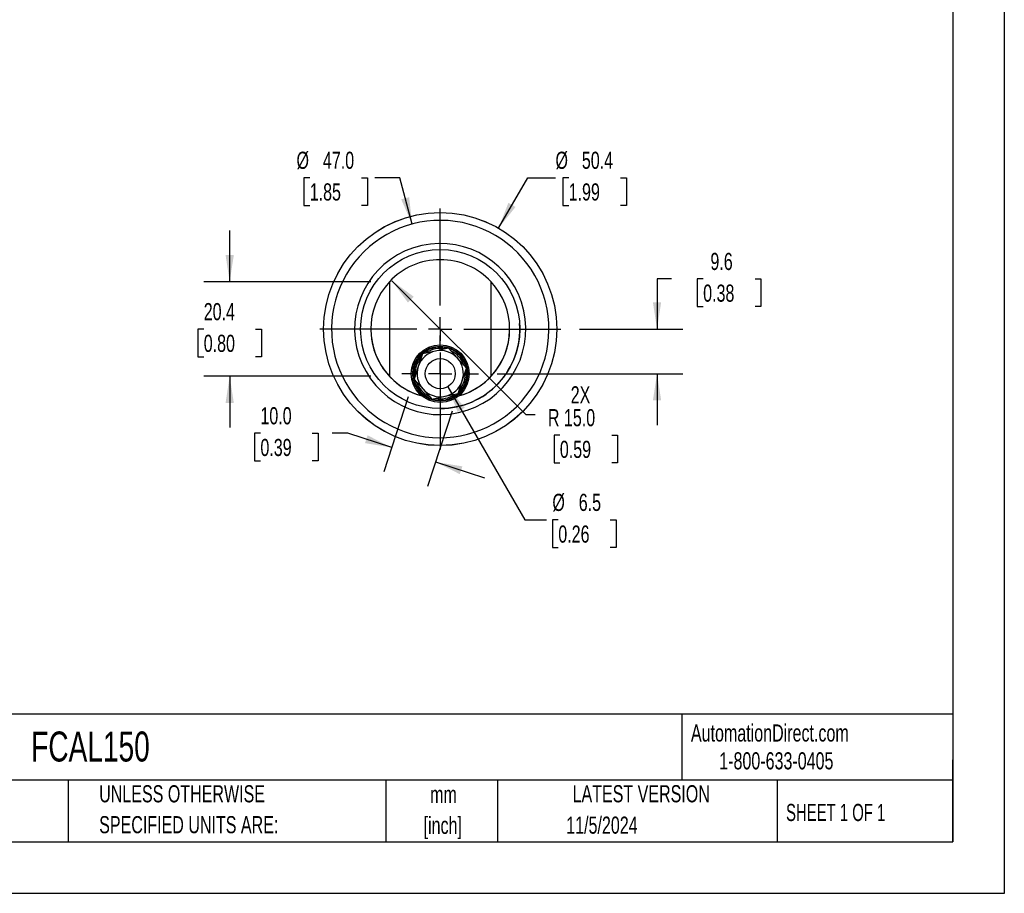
# Model space of a CAD drawing. Header units: millimetres. Extents: x 0 to 489, y 0 to 378.
# Tile 4 of 5: x 276 to 489, y 0 to 189. Entities that reach past the tile are written whole.
import ezdxf

# ---------------------------------------------------------------- set-up
doc = ezdxf.new("R2010")
doc.units = ezdxf.units.MM
doc.header["$LTSCALE"] = 1.75
doc.linetypes.add('CENTERX2', pattern=[20.32, 12.7, -2.54, 2.54, -2.54])
doc.layers.add('CENTER', color=40, linetype='CENTERX2')
doc.layers.add('DIMENSIONS', color=140, linetype='Continuous', lineweight=25)
doc.layers.add('TEXT', color=140, linetype='Continuous', lineweight=25)
doc.styles.add('SLDTEXTSTYLE0', font='TXT', dxfattribs={"width": 0.7})
doc.styles.add('SLDTEXTSTYLE1', font='TXT', dxfattribs={"width": 0.65})
doc.dimstyles.new('SLDDIMSTYLE2', dxfattribs={"dimtxt": 3.776514, "dimasz": 5.7785, "dimexe": 0, "dimexo": 0.0625, "dimgap": 0.944128, "dimtad": 0, "dimtih": 1, "dimtoh": 1, "dimdec": 1, "dimrnd": 1e-09, "dimzin": 4, "dimdsep": 46, "dimtxsty": 'SLDTEXTSTYLE0', "dimsah": 1, "dimcen": 0.09, "dimadec": 0, "dimazin": 1, "dimtfac": 1, "dimtdec": 1, "dimtmove": 0, "dimatfit": 0, "dimfxl": 0, "dimfrac": 2, "dimtolj": 1, "dimtzin": 12, "dimarcsym": 0})
doc.dimstyles.new('SLDDIMSTYLE4', dxfattribs={"dimtxt": 3.776514, "dimasz": 5.7785, "dimexe": 0, "dimexo": 0.0625, "dimgap": 0.944128, "dimtad": 0, "dimtih": 1, "dimtoh": 1, "dimdec": 1, "dimrnd": 1e-09, "dimzin": 12, "dimdsep": 46, "dimtxsty": 'SLDTEXTSTYLE0', "dimsah": 1, "dimcen": 0.09, "dimadec": 0, "dimazin": 3, "dimtfac": 1, "dimtdec": 1, "dimtmove": 0, "dimatfit": 0, "dimfxl": 0, "dimfrac": 2, "dimtolj": 1, "dimtzin": 12, "dimarcsym": 0})
doc.dimstyles.new('SLDDIMSTYLE5', dxfattribs={"dimtxt": 3.776514, "dimasz": 5.7785, "dimexe": 0, "dimexo": 0.0625, "dimgap": 0.944128, "dimtad": 0, "dimtih": 1, "dimtoh": 1, "dimdec": 1, "dimrnd": 1e-09, "dimzin": 12, "dimdsep": 46, "dimtxsty": 'SLDTEXTSTYLE0', "dimsah": 1, "dimcen": 0, "dimadec": 0, "dimazin": 3, "dimtfac": 1, "dimtdec": 1, "dimtofl": 0, "dimtmove": 0, "dimatfit": 3, "dimfxl": 0, "dimfrac": 2, "dimtolj": 1, "dimtzin": 12, "dimarcsym": 0})
doc.dimstyles.new('SLDDIMSTYLE6', dxfattribs={"dimtxt": 3.776514, "dimasz": 5.7785, "dimexe": 0, "dimexo": 0.0625, "dimgap": 0.944128, "dimtad": 0, "dimtih": 1, "dimtoh": 1, "dimdec": 1, "dimrnd": 1e-09, "dimzin": 4, "dimdsep": 46, "dimtxsty": 'SLDTEXTSTYLE0', "dimsah": 1, "dimcen": 0, "dimadec": 0, "dimazin": 1, "dimtfac": 1, "dimtdec": 1, "dimtofl": 0, "dimtmove": 0, "dimatfit": 3, "dimfxl": 0, "dimfrac": 2, "dimtolj": 1, "dimtzin": 12, "dimarcsym": 0})
doc.dimstyles.new('SLDDIMSTYLE7', dxfattribs={"dimtxt": 3.776514, "dimasz": 5.7785, "dimexe": 0, "dimexo": 0.0625, "dimgap": 0.944128, "dimtad": 0, "dimtih": 1, "dimtoh": 1, "dimdec": 1, "dimrnd": 1e-09, "dimzin": 4, "dimdsep": 46, "dimtxsty": 'SLDTEXTSTYLE0', "dimsah": 1, "dimcen": 0, "dimadec": 0, "dimazin": 1, "dimtfac": 1, "dimtdec": 1, "dimtofl": 0, "dimtmove": 0, "dimatfit": 3, "dimfxl": 0, "dimfrac": 2, "dimtolj": 1, "dimtzin": 12, "dimarcsym": 0})

# ---------------------------------------------------------------- blocks, each defined once
blk = doc.blocks.new('SW_NOTE_0_1')
at = {"layer": 'TEXT', "color": 0, "linetype": 'CENTERX2', "lineweight": 18, "char_height": 3.704, "attachment_point": 2, "style": 'SLDTEXTSTYLE0'}
for s, insert in [('mm', (4.98, 4.77)), ('[inch]', (4.83, -1.91))]:
    blk.add_mtext(s, dxfattribs=dict(at, insert=insert))
blk = doc.blocks.new('SW_NOTE_0_2')
at = {"layer": 'TEXT', "color": 0, "linetype": 'CENTERX2', "lineweight": 18, "char_height": 3.7042, "attachment_point": 1, "style": 'SLDTEXTSTYLE0'}
for s, insert in [('UNLESS OTHERWISE', (0, 4.77)), ('SPECIFIED UNITS ARE:', (0, -1.91))]:
    blk.add_mtext(s, dxfattribs=dict(at, insert=insert))
blk = doc.blocks.new('_D_9')
at = {"layer": 'DIMENSIONS'}
for p, q in [((379.64, 143.86), (385.93, 154.75)), ((385.93, 154.75), (391.94, 154.75)), ((394.79, 154.75), (393.52, 154.75)), ((393.52, 154.75), (393.52, 148.75)), ((406.01, 154.75), (407.28, 154.75)), ((407.28, 154.75), (407.28, 148.75)), ((393.52, 148.75), (394.79, 148.75)), ((407.28, 148.75), (406.01, 148.75))]:
    blk.add_line(p, q, dxfattribs=at)
blk.add_solid([(379.64, 143.86), (383.3, 148.42), (381.76, 149.31)], dxfattribs=at)
at = {"layer": 'DIMENSIONS', "char_height": 3.704, "attachment_point": 1, "style": 'SLDTEXTSTYLE0'}
for s, insert in [('%%c', (391.94, 160.37)), ('50.4', (397.64, 160.37)), ('1.99', (394.79, 153.52))]:
    blk.add_mtext(s, dxfattribs=dict(at, insert=insert))
blk = doc.blocks.new('_D_10')
at = {"layer": 'DIMENSIONS'}
for p, q in [((417.05, 132.87), (413.89, 132.87)), ((413.89, 132.87), (413.89, 122.02)), ((423.86, 132.87), (422.59, 132.87)), ((422.59, 132.87), (422.59, 126.87)), ((435.08, 132.87), (436.35, 132.87)), ((436.35, 132.87), (436.35, 126.87)), ((422.59, 126.87), (423.86, 126.87)), ((436.35, 126.87), (435.08, 126.87)), ((397.1, 122.02), (419.44, 122.02)), ((379.35, 112.37), (419.44, 112.37)), ((413.89, 112.37), (413.89, 101.26))]:
    blk.add_line(p, q, dxfattribs=at)
for points in [[(413.89, 122.02), (414.78, 127.8), (413, 127.8)], [(413.89, 112.37), (413, 106.6), (414.78, 106.6)]]:
    blk.add_solid(points, dxfattribs=at)
at = {"layer": 'DIMENSIONS', "char_height": 3.704, "attachment_point": 1, "style": 'SLDTEXTSTYLE0'}
for s, insert in [('9.6', (425.43, 138.49)), ('0.38', (423.86, 131.64))]:
    blk.add_mtext(s, dxfattribs=dict(at, insert=insert))
blk = doc.blocks.new('_D_11')
at = {"layer": 'DIMENSIONS'}
for p, q in [((368.66, 109.56), (385.28, 80.77)), ((385.28, 80.77), (390.02, 80.77)), ((392.55, 80.77), (391.28, 80.77)), ((391.28, 80.77), (391.28, 74.77)), ((403.77, 80.77), (405.04, 80.77)), ((405.04, 80.77), (405.04, 74.77)), ((391.28, 74.77), (392.55, 74.77)), ((405.04, 74.77), (403.77, 74.77))]:
    blk.add_line(p, q, dxfattribs=at)
blk.add_solid([(368.66, 109.56), (370.78, 104.11), (372.32, 105)], dxfattribs=at)
at = {"layer": 'DIMENSIONS', "char_height": 3.704, "attachment_point": 1, "style": 'SLDTEXTSTYLE0'}
for s, insert in [('%%c', (391.27, 86.39)), ('6.5', (396.97, 86.39)), ('0.26', (392.55, 79.54))]:
    blk.add_mtext(s, dxfattribs=dict(at, insert=insert))
blk = doc.blocks.new('_D_12')
at = {"layer": 'DIMENSIONS'}
for p, q in [((338.82, 154.75), (337.55, 154.75)), ((337.55, 154.75), (337.55, 148.75)), ((350.04, 154.75), (351.31, 154.75)), ((351.31, 154.75), (351.31, 148.75)), ((358.26, 154.75), (352.89, 154.75)), ((360.95, 144.72), (358.26, 154.75)), ((337.55, 148.75), (338.82, 148.75)), ((351.31, 148.75), (350.04, 148.75))]:
    blk.add_line(p, q, dxfattribs=at)
blk.add_solid([(360.95, 144.72), (360.31, 150.53), (358.59, 150.07)], dxfattribs=at)
at = {"layer": 'DIMENSIONS', "char_height": 3.704, "attachment_point": 1, "style": 'SLDTEXTSTYLE0'}
for s, insert in [('%%c', (335.96, 160.37)), ('47.0', (341.67, 160.37)), ('1.85', (338.82, 153.52))]:
    blk.add_mtext(s, dxfattribs=dict(at, insert=insert))
blk = doc.blocks.new('_D_13')
at = {"layer": 'DIMENSIONS'}
for p, q in [((360.13, 107.36), (354.81, 91.11)), ((369.63, 104.25), (364.31, 88)), ((328.16, 99.5), (326.89, 99.5)), ((326.89, 99.5), (326.89, 93.5)), ((339.38, 99.5), (340.65, 99.5)), ((340.65, 99.5), (340.65, 93.5)), ((347.05, 99.5), (343.65, 99.5)), ((356.54, 96.39), (347.05, 99.5)), ((326.89, 93.5), (328.16, 93.5)), ((340.65, 93.5), (339.38, 93.5)), ((366.04, 93.28), (376.6, 89.82))]:
    blk.add_line(p, q, dxfattribs=at)
for points in [[(356.54, 96.39), (351.32, 99.04), (350.77, 97.35)], [(366.04, 93.28), (371.26, 90.64), (371.81, 92.33)]]:
    blk.add_solid(points, dxfattribs=at)
at = {"layer": 'DIMENSIONS', "char_height": 3.704, "attachment_point": 1, "style": 'SLDTEXTSTYLE0'}
for s, insert in [('10.0', (328.16, 105.12)), ('0.39', (328.16, 98.27))]:
    blk.add_mtext(s, dxfattribs=dict(at, insert=insert))
blk = doc.blocks.new('_D_14')
at = {"layer": 'DIMENSIONS'}
for p, q in [((321.52, 132.22), (321.52, 143.33)), ((352, 132.22), (315.96, 132.22)), ((315.91, 122.02), (314.64, 122.02)), ((314.64, 122.02), (314.64, 116.02)), ((327.13, 122.02), (328.4, 122.02)), ((328.4, 122.02), (328.4, 116.02)), ((314.64, 116.02), (315.91, 116.02)), ((328.4, 116.02), (327.13, 116.02)), ((352.01, 111.82), (315.96, 111.82)), ((321.52, 111.82), (321.52, 100.71))]:
    blk.add_line(p, q, dxfattribs=at)
for points in [[(321.52, 132.22), (322.41, 138), (320.63, 138)], [(321.52, 111.82), (320.63, 106.04), (322.41, 106.04)]]:
    blk.add_solid(points, dxfattribs=at)
at = {"layer": 'DIMENSIONS', "char_height": 3.704, "attachment_point": 1, "style": 'SLDTEXTSTYLE0'}
for s, insert in [('20.4', (315.91, 127.64)), ('0.80', (315.91, 120.79))]:
    blk.add_mtext(s, dxfattribs=dict(at, insert=insert))
blk = doc.blocks.new('_D_15')
at = {"layer": 'DIMENSIONS'}
for p, q in [((356.58, 132.48), (385.55, 103.51)), ((385.55, 103.51), (387.52, 103.51)), ((392.88, 99.09), (391.62, 99.09)), ((391.62, 99.09), (391.62, 93.09)), ((404.11, 99.09), (405.37, 99.09)), ((405.37, 99.09), (405.37, 93.09)), ((391.62, 93.09), (392.88, 93.09)), ((405.37, 93.09), (404.11, 93.09))]:
    blk.add_line(p, q, dxfattribs=at)
blk.add_solid([(356.58, 132.48), (360.04, 127.76), (361.29, 129.02)], dxfattribs=at)
at = {"layer": 'DIMENSIONS', "char_height": 3.704, "attachment_point": 1, "style": 'SLDTEXTSTYLE0'}
for s, insert in [('2X', (395.23, 109.65)), ('R 15.0', (390.3, 104.71)), ('0.59', (392.88, 97.86))]:
    blk.add_mtext(s, dxfattribs=dict(at, insert=insert))
blk = doc.blocks.new('SW_CENTERMARKSYMBOL_3')
at = {"layer": 'CENTER', "color": 0}
for p, q in [((0, 5.08), (0, 26.04)), ((0, 0), (0, 2.54)), ((-5.08, 0), (-26.04, 0)), ((0, 0), (-2.54, 0)), ((0, 0), (0, -2.54)), ((0, 0), (2.54, 0)), ((5.08, 0), (26.04, 0)), ((0, -5.08), (0, -26.04))]:
    blk.add_line(p, q, dxfattribs=at)
blk = doc.blocks.new('SW_CENTERMARKSYMBOL_4')
at = {"layer": 'CENTER', "color": 0}
for p, q in [((0, 5.08), (0, 8.29)), ((0, 0), (0, 2.54)), ((-5.08, 0), (-8.29, 0)), ((0, 0), (-2.54, 0)), ((0, 0), (0, -2.54)), ((0, 0), (2.54, 0)), ((5.08, 0), (8.29, 0)), ((0, -5.08), (0, -8.29))]:
    blk.add_line(p, q, dxfattribs=at)

msp = doc.modelspace()

# ---------------------------------------------------------------- linework, layer by layer
at = {"color": 7, "linetype": 'Continuous'}
for p, q in [((488.95, 377.83), (488.95, 0)), ((488.95, 0), (0, 0))]:
    msp.add_line(p, q, dxfattribs=at)
for p, q in [((356.03, 132.22), (356.03, 111.82)), ((378.03, 111.83), (378.03, 132.22)), ((384.19, 123.19), (384.19, 123.19)), ((349.87, 120.86), (349.87, 120.86)), ((366, 117.27), (363.18, 116.67)), ((368.83, 117.86), (366, 117.27)), ((370.76, 115.71), (368.83, 117.86)), ((363.18, 116.67), (362.28, 113.93)), ((372.68, 113.56), (370.76, 115.71)), ((362.28, 113.93), (361.38, 111.19)), ((371.78, 110.82), (372.68, 113.56)), ((356.03, 111.82), (356.03, 111.82)), ((361.38, 111.19), (363.31, 109.04)), ((361.6, 111.91), (361.58, 112.37)), ((370.89, 108.07), (371.78, 110.82)), ((378.03, 111.83), (378.03, 111.83)), ((363.31, 109.04), (365.24, 106.89)), ((365.24, 106.89), (368.06, 107.48)), ((368.06, 107.48), (370.89, 108.07))]:
    msp.add_line(p, q)
at = {"color": 179, "linetype": 'Continuous', "lineweight": 18}
msp.add_circle((367.03, 122.02), 25.21, dxfattribs=at)
for centre, radius in [((367.03, 122.02), 25.2), ((367.03, 122.02), 17.2), ((367.03, 112.37), 6.25), ((367.03, 112.37), 5.95), ((367.03, 112.37), 3.25)]:
    msp.add_circle(centre, radius)
for centre, radius, start, end in [((367.03, 122.02), 23.5, 18.2425, 198.2434), ((367.03, 122.02), 18.5, 18.243, 198.243), ((367.03, 122.02), 15, 42.8451, 137.1782), ((367.03, 122.02), 15, 137.1782, 222.8451), ((367.03, 122.02), 15, 317.1782, 42.8451), ((367.03, 122.02), 23.5, 198.2425, 18.2434), ((367.03, 122.02), 18.5, 198.243, 18.243), ((367.03, 122.02), 17.2, 270, 3.8879), ((367.03, 122.02), 15, 285.4456, 3.8879), ((367.03, 122.02), 15, 183.8879, 254.5777), ((367.03, 112.37), 5, 101.8661, 161.8661), ((367.03, 112.37), 5.75, 90, 130.5424), ((367.03, 112.37), 5.45, 78.7524, 123.9645), ((367.03, 112.37), 5, 41.8661, 101.8661), ((367.03, 112.37), 5.75, 72.5414, 90), ((367.03, 112.37), 5.75, 13.1042, 70.8327), ((367.03, 112.37), 5.45, 19.8316, 64.8219), ((367.03, 112.37), 5.75, 133.3121, 191.1945), ((367.03, 112.37), 5.45, 139.8136, 180), ((367.03, 112.37), 5, 341.8661, 41.8661), ((367.03, 112.37), 5, 161.8661, 221.8661), ((367.03, 112.37), 5.75, 313.2731, 10.9907), ((367.03, 122.02), 15, 222.8451, 254.5777), ((367.03, 112.37), 5.75, 192.8952, 250.6251), ((367.03, 112.37), 5, 281.8661, 341.8661), ((367.03, 122.02), 15, 285.4456, 317.1782), ((367.03, 112.37), 5.45, 319.374, 3.878), ((367.03, 112.37), 5.45, 199.7791, 244.1769), ((367.03, 112.37), 5, 221.8661, 281.8661), ((367.03, 112.37), 5.75, 252.7448, 310.4602), ((367.03, 112.37), 5.45, 259.2977, 304.8431)]:
    msp.add_arc(centre, radius, start, end)
at = {"layer": 'TEXT'}
for p, q in [((477.84, 366.71), (477.84, 11.11)), ((477.84, 38.72), (11.11, 38.72)), ((419.26, 38.72), (419.26, 24.45)), ((477.84, 11.11), (477.84, 28.89)), ((477.84, 24.45), (11.11, 24.45)), ((286.62, 24.45), (286.62, 11.11)), ((355.29, 24.45), (355.29, 11.11)), ((379.42, 24.45), (379.42, 11.11)), ((439.86, 24.45), (439.86, 11.11)), ((11.11, 11.11), (477.84, 11.11))]:
    msp.add_line(p, q, dxfattribs=at)

# ---------------------------------------------------------------- block references
at = {"layer": 'CENTER'}
for name, p in [('SW_CENTERMARKSYMBOL_3', (367.03, 122.02)), ('SW_CENTERMARKSYMBOL_4', (367.03, 112.37))]:
    msp.add_blockref(name, p, dxfattribs=at)
at = {"layer": 'TEXT', "linetype": 'CENTERX2', "lineweight": 18}
for name, p in [('SW_NOTE_0_2', (293.31, 18.61)), ('SW_NOTE_0_1', (362.75, 18.46))]:
    msp.add_blockref(name, p, dxfattribs=at)

# ---------------------------------------------------------------- texts
for s, insert, char_height, attachment_point, style in [('AutomationDirect.com', (421.22, 36.53), 3.7042, 1, 'SLDTEXTSTYLE0'), ('FCAL150', (278.61, 34.99), 6.482, 1, 'SLDTEXTSTYLE0'), ('1-800-633-0405', (427.34, 30.51), 3.7042, 1, 'SLDTEXTSTYLE0'), ('LATEST VERSION', (410.47, 23.39), 3.7042, 2, 'SLDTEXTSTYLE0'), ('SHEET 1 OF 1', (441.77, 19.34), 3.7042, 1, 'SLDTEXTSTYLE1'), ('11/5/2024', (401.98, 16.6), 3.704, 2, 'SLDTEXTSTYLE0')]:
    msp.add_mtext(s, dxfattribs=dict(at, insert=insert, char_height=char_height, attachment_point=attachment_point, style=style))

# ---------------------------------------------------------------- dimensions: what is measured, and where the dimension line sits
at = {"layer": 'DIMENSIONS'}
for p1, p2, dimstyle, picture, middle in [((373.11, 99.32), (360.95, 144.72), 'SLDDIMSTYLE6', '_D_12', (344.43, 154.75)), ((354.43, 100.19), (379.64, 143.86), 'SLDDIMSTYLE5', '_D_9', (400.4, 154.75)), ((365.41, 115.19), (368.66, 109.56), 'SLDDIMSTYLE5', '_D_11', (398.16, 80.77))]:
    dim = msp.add_diameter_dim_2p(p1=p1, p2=p2, dimstyle=dimstyle, dxfattribs=at)
    dim.commit()
    dim.dimension.update_dxf_attribs({"geometry": picture, "text_midpoint": middle, "dimtype": 163})
for base, p1, p2, angle, dimstyle, picture, middle in [((321.52, 111.82), (356.03, 132.22), (356.03, 111.82), 90, 'SLDDIMSTYLE4', '_D_14', (321.52, 122.02)), ((413.886474, 122.023571), (375.322752, 112.373574), (393.070787, 122.023571), 90, 'SLDDIMSTYLE4', '_D_10', (413.886474, 132.869771)), ((366.04, 93.28), (361.38, 111.19), (370.89, 108.07), 341.8661, 'SLDDIMSTYLE2', '_D_13', (347.05, 99.5))]:
    dim = msp.add_linear_dim(base=base, p1=p1, p2=p2, angle=angle, dimstyle=dimstyle, dxfattribs=at)
    dim.commit()
    dim.dimension.update_dxf_attribs({"geometry": picture, "text_midpoint": middle, "dimtype": 160})
dim = msp.add_radius_dim(center=(367.03, 122.02), mpoint=(356.58, 132.48), text='2X\\PR <>', dimstyle='SLDDIMSTYLE7', dxfattribs=at)
dim.commit()
dim.dimension.update_dxf_attribs({"geometry": '_D_15', "text_midpoint": (398.5, 101.56), "dimtype": 164})

doc.saveas('drawing.dxf')
